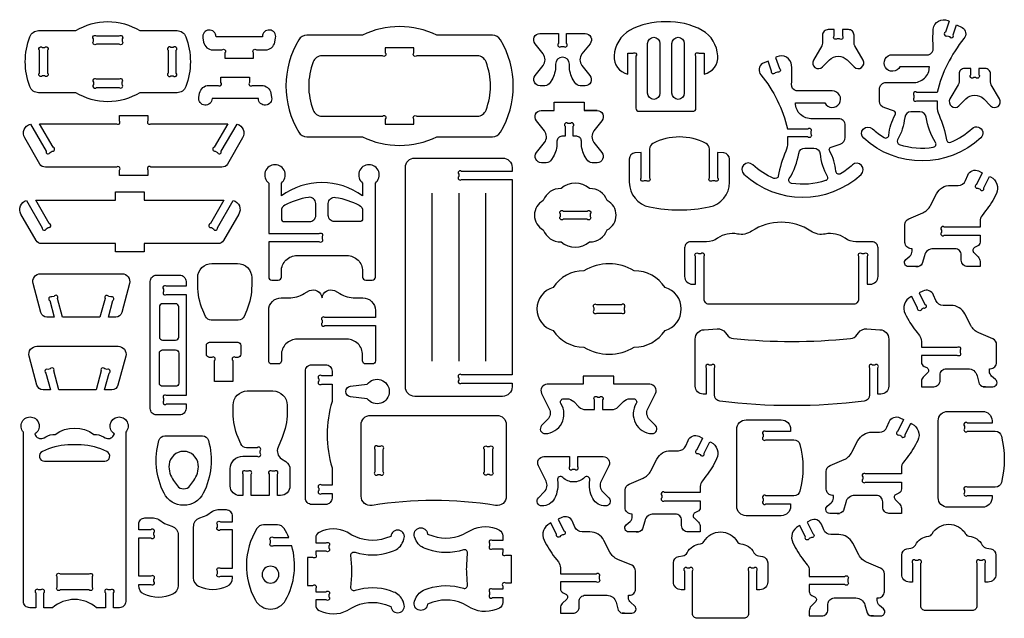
# Model space of a CAD drawing. Extents: x 685.5 to 700.6, y 17.1 to 35.8.
# Tile 1 of 2: x 685.5 to 700.6, y 17.1 to 26.3. Entities that reach past the tile are written whole.
import ezdxf

# ---------------------------------------------------------------- set-up
doc = ezdxf.new("R2010")
doc.units = 0
doc.header["$MEASUREMENT"] = 0
doc.layers.get('DEFPOINTS').update_dxf_attribs({"color": 1, "linetype": 'CONTINUOUS'})
doc.layers.add('KONTUR', color=20, linetype='CONTINUOUS')

msp = doc.modelspace()

# ---------------------------------------------------------------- linework, layer by layer
at = {"layer": 'DEFPOINTS'}
msp.add_lwpolyline([(686.15, 17.788), (686.594, 17.788, -1), (686.638, 17.744), (686.638, 17.587, -1), (686.594, 17.543), (686.15, 17.543, -1), (686.105, 17.587), (686.105, 17.744, -1)], format="xyb", close=True, dxfattribs=at)
at = {"layer": 'KONTUR'}
for points in [[(685.686, 26.004, -0.314188), (685.821, 26.099), (686.389, 26.099, -0.27972), (687.371, 26.099), (687.939, 26.099, -0.314188), (688.074, 26.004, -0.178412), (688.074, 25.243, -0.314188), (687.939, 25.149), (687.371, 25.149, -0.27972), (686.389, 25.149), (685.821, 25.149, -0.314188), (685.686, 25.243, -0.178412)], [(695.416, 26.235, 0.130976), (694.861, 26.103, 0.25023), (694.623, 25.714, 0.38008), (694.832, 25.435), (694.832, 25.752), (694.913, 25.752, -1), (694.957, 25.708), (694.957, 24.913, 0.414214), (695.005, 24.865), (695.827, 24.865, 0.414214), (695.875, 24.913), (695.875, 25.708, -1), (695.92, 25.752), (696, 25.752), (696, 25.435, 0.38008), (696.209, 25.714, 0.25023), (695.972, 26.103, 0.130976)], [(699.748, 26.242), (699.691, 26.075, 1), (699.719, 26.019), (699.753, 26.007, 1), (699.809, 26.035), (699.862, 26.188), (699.949, 26.149, -0.438751), (699.975, 25.976, 0.114696), (699.565, 25.152), (699.254, 25.152, 1), (699.21, 25.108), (699.21, 25.072, 1), (699.254, 25.027), (699.565, 25.027), (699.565, 24.941, 0.102365), (699.593, 24.808, -0.056759), (699.708, 24.428, 0.480658), (699.775, 24.392, 0.086534), (700.099, 24.602, -1), (700.233, 24.458, -0.390732), (698.441, 24.453, -1), (698.574, 24.598, 0.050145), (698.754, 24.463, 0.556827), (698.827, 24.501, -0.109708), (698.922, 24.809, 0.51582), (698.898, 24.872), (698.763, 24.916, -0.338122), (698.683, 25.02), (698.683, 25.204, -0.414214), (698.786, 25.306), (699.188, 25.306, 0.436799), (699.446, 25.547), (698.995, 25.547, -0.587447), (698.773, 25.537, -0.587447), (698.881, 25.731), (699.434, 25.731, 0.360472), (699.506, 25.835, -0.043999), (699.506, 26.123, -0.520138), (699.729, 26.252)], [(688.535, 26.006, 0.441319), (688.424, 26.108, 0.441319), (688.333, 25.989), (688.345, 25.923, 0.363296), (688.487, 25.805), (688.626, 25.805, -1), (688.671, 25.76), (688.671, 25.68), (689.108, 25.68), (689.108, 25.76, -1), (689.152, 25.805), (689.292, 25.805, 0.363296), (689.434, 25.923), (689.446, 25.989, 0.441319), (689.355, 26.108, 0.441319), (689.244, 26.006)], [(689.799, 25.959, 0.274633), (689.799, 24.545, 0.264616), (689.923, 24.474), (690.773, 24.474, 0.230821), (691.912, 24.474), (692.762, 24.474, 0.264616), (692.886, 24.545, 0.274633), (692.886, 25.959, 0.264616), (692.762, 26.03), (691.912, 26.03, 0.230821), (690.773, 26.03), (689.923, 26.03, 0.264616)], [(693.729, 25.561, -0.131652), (693.671, 25.344), (693.647, 25.303, -0.267949), (693.564, 25.255), (693.491, 25.255, -0.627694), (693.415, 25.41), (693.537, 25.564, 0.349469), (693.537, 25.743), (693.414, 25.898, -0.628435), (693.489, 26.054), (693.772, 26.054), (693.772, 25.9, 1), (693.816, 25.856), (693.853, 25.856, 1), (693.897, 25.9), (693.897, 26.054), (694.18, 26.054, -0.628435), (694.256, 25.898), (694.132, 25.743, 0.349469), (694.132, 25.564), (694.254, 25.41, -0.627694), (694.179, 25.255), (694.105, 25.255, -0.267949), (694.022, 25.303), (693.998, 25.344, -0.131652), (693.94, 25.561), (693.94, 25.586, 1), (693.729, 25.586)], [(698.115, 26.115), (698.115, 26.02, -1), (698.07, 25.975), (698.034, 25.975, -1), (697.99, 26.02), (697.99, 26.115), (697.897, 26.115, 0.414214), (697.811, 26.029), (697.811, 25.909, -0.131652), (697.799, 25.866), (697.673, 25.647, 0.876976), (697.809, 25.543), (697.916, 25.65, -0.414214), (698.188, 25.65), (698.295, 25.543, 0.876976), (698.432, 25.647), (698.305, 25.866, -0.131652), (698.294, 25.909), (698.294, 26.029, 0.414214), (698.207, 26.115)], [(686.705, 26.018), (687.054, 26.018, -1), (687.099, 25.974), (687.099, 25.937, -1), (687.054, 25.893), (686.705, 25.893, -1), (686.661, 25.937), (686.661, 25.974, -1)], [(695.136, 25.902, -1), (695.325, 25.902), (695.325, 25.142, -1), (695.136, 25.142)], [(695.508, 25.902, -1), (695.697, 25.902), (695.697, 25.142, -1), (695.508, 25.142)], [(685.959, 25.798), (685.959, 25.449, -1), (685.915, 25.405), (685.878, 25.405, -1), (685.834, 25.449), (685.834, 25.798, -1), (685.878, 25.842), (685.915, 25.842, -1)], [(687.801, 25.798), (687.801, 25.449, 1), (687.845, 25.405), (687.881, 25.405, 1), (687.926, 25.449), (687.926, 25.798, 1), (687.881, 25.842), (687.845, 25.842, 1)], [(691.124, 25.838), (691.124, 25.757, -1), (691.08, 25.713), (690.154, 25.713, 0.311557), (690.02, 25.62, 0.183361), (690.02, 24.884, 0.311557), (690.154, 24.791), (691.08, 24.791, -1), (691.124, 24.746), (691.124, 24.666), (691.561, 24.666), (691.561, 24.746, -1), (691.605, 24.791), (692.531, 24.791, 0.311557), (692.665, 24.884, 0.183361), (692.665, 25.62, 0.311557), (692.531, 25.713), (691.605, 25.713, -1), (691.561, 25.757), (691.561, 25.838)], [(697.094, 25.689), (697.151, 25.521, -1), (697.124, 25.465), (697.089, 25.453, -1), (697.033, 25.481), (696.981, 25.634), (696.893, 25.595, 0.438751), (696.868, 25.422, -0.114696), (697.277, 24.598), (697.588, 24.598, -1), (697.632, 24.554), (697.632, 24.518, -1), (697.588, 24.473), (697.277, 24.473), (697.277, 24.387, -0.102365), (697.249, 24.254, 0.056759), (697.134, 23.874, -0.480658), (697.068, 23.838, -0.086534), (696.744, 24.048, 1), (696.61, 23.904, 0.390732), (698.402, 23.899, 1), (698.269, 24.044, -0.050145), (698.088, 23.909, -0.556827), (698.016, 23.947, 0.109708), (697.921, 24.255, -0.51582), (697.945, 24.318), (698.079, 24.362, 0.338122), (698.159, 24.466), (698.159, 24.65, 0.414214), (698.057, 24.752), (697.655, 24.752, -0.436799), (697.397, 24.993), (697.848, 24.993, 0.587447), (698.069, 24.983, 0.587447), (697.961, 25.177), (697.409, 25.177, -0.360472), (697.337, 25.281, 0.043999), (697.337, 25.569, 0.520138), (697.114, 25.698)], [(700.203, 25.521), (700.203, 25.425, -1), (700.158, 25.381), (700.122, 25.381, -1), (700.078, 25.425), (700.078, 25.521), (699.985, 25.521, 0.414214), (699.899, 25.435), (699.899, 25.315, -0.131652), (699.887, 25.271), (699.761, 25.053, 0.876976), (699.897, 24.948), (700.004, 25.055, -0.414214), (700.276, 25.055), (700.383, 24.948, 0.876976), (700.52, 25.053), (700.393, 25.271, -0.131652), (700.382, 25.315), (700.382, 25.435, 0.414214), (700.295, 25.521)], [(686.705, 25.229), (687.054, 25.229, 1), (687.099, 25.274), (687.099, 25.31, 1), (687.054, 25.354), (686.705, 25.354, 1), (686.661, 25.31), (686.661, 25.274, 1)], [(688.474, 25.06, -0.441319), (688.363, 24.958, -0.441319), (688.272, 25.077), (688.284, 25.142, -0.363296), (688.426, 25.261), (688.566, 25.261, 1), (688.61, 25.306), (688.61, 25.386), (689.047, 25.386), (689.047, 25.306, 1), (689.091, 25.261), (689.231, 25.261, -0.363296), (689.373, 25.142), (689.385, 25.077, -0.441319), (689.294, 24.958, -0.441319), (689.183, 25.06)], [(693.999, 24.482), (693.999, 24.635, 1), (693.955, 24.68), (693.918, 24.68, 1), (693.874, 24.635), (693.874, 24.482), (693.822, 24.482, 0.414214), (693.75, 24.41), (693.75, 24.384, -0.131652), (693.692, 24.168), (693.668, 24.126, -0.267949), (693.585, 24.078), (693.511, 24.078, -0.627694), (693.436, 24.234), (693.558, 24.387, 0.349469), (693.557, 24.567), (693.434, 24.721, -0.628435), (693.509, 24.877), (693.709, 24.877), (693.709, 25.002), (694.164, 25.002), (694.164, 24.877), (694.363, 24.877, -0.628435), (694.438, 24.721), (694.315, 24.567, 0.349469), (694.315, 24.387), (694.437, 24.234, -0.627694), (694.362, 24.078), (694.288, 24.078, -0.267949), (694.205, 24.126), (694.181, 24.168, -0.131652), (694.123, 24.384), (694.123, 24.41, 0.414214), (694.051, 24.482)], [(699.54, 24.389, -0.102416), (699.396, 24.775, 0.370344), (699.301, 24.856), (699.164, 24.856, 0.386693), (699.068, 24.769, -0.107473), (698.959, 24.427, 0.476686), (698.986, 24.357, 0.117674), (699.506, 24.316, 0.538917)], [(687.057, 23.885), (687.057, 23.965, 1), (687.013, 24.01), (685.925, 24.01, -0.267949), (685.841, 24.058), (685.61, 24.459, -0.487619), (685.695, 24.67), (685.936, 24.253, 1), (685.996, 24.236), (686.028, 24.255, 1), (686.044, 24.315), (685.836, 24.675), (687.013, 24.675, 1), (687.057, 24.719), (687.057, 24.8), (687.494, 24.8), (687.494, 24.719, 1), (687.539, 24.675), (688.715, 24.675), (688.507, 24.315, 1), (688.523, 24.255), (688.555, 24.236, 1), (688.615, 24.253), (688.856, 24.67, -0.487619), (688.941, 24.459), (688.71, 24.058, -0.267949), (688.626, 24.01), (687.539, 24.01, 1), (687.494, 23.965), (687.494, 23.885)], [(694.856, 23.779, 0.357981), (695.166, 23.402, 0.098177), (696.08, 23.402, 0.357981), (696.389, 23.779), (696.389, 24.132, 0.385638), (696.303, 24.227), (696.207, 24.237), (696.207, 23.847, -1), (696.163, 23.803), (696.126, 23.803, -1), (696.082, 23.847), (696.082, 24.288, 0.281144), (696.03, 24.374, 0.241814), (695.216, 24.374, 0.281144), (695.164, 24.288), (695.164, 23.847, -1), (695.119, 23.803), (695.083, 23.803, -1), (695.039, 23.847), (695.039, 24.237), (694.943, 24.227, 0.385638), (694.856, 24.132)], [(697.303, 23.835, 0.102416), (697.447, 24.221, -0.370344), (697.542, 24.303), (697.678, 24.303, -0.386693), (697.774, 24.215, 0.107473), (697.883, 23.873, -0.476686), (697.857, 23.804, -0.117674), (697.336, 23.762, -0.538917)], [(693.063, 23.946), (692.291, 23.946, 1), (692.247, 23.902), (692.247, 23.866, 1), (692.291, 23.821), (693.063, 23.821), (693.063, 20.833), (692.291, 20.833, 1), (692.247, 20.788), (692.247, 20.752, 1), (692.291, 20.708), (693.063, 20.708), (693.063, 20.648, -0.414214), (692.918, 20.504), (691.575, 20.504, -0.414214), (691.431, 20.648), (691.431, 24.006, -0.414214), (691.575, 24.15), (692.918, 24.15, -0.414214), (693.063, 24.006)], [(689.388, 22.281), (689.486, 22.281, 0.414214), (689.534, 22.329), (689.534, 22.419, -0.414214), (689.775, 22.659), (690.537, 22.659, -0.414214), (690.777, 22.419), (690.777, 22.329, 0.414214), (690.825, 22.281), (690.923, 22.281, 0.414214), (690.972, 22.329), (690.972, 23.767, 0.712109), (690.874, 24.048, 0.712109), (690.777, 23.767), (690.777, 23.571, 0.327793), (689.534, 23.571), (689.534, 23.767, 0.712109), (689.437, 24.048, 0.712109), (689.34, 23.767), (689.34, 22.993), (690.111, 22.993, -1), (690.156, 22.948), (690.156, 22.912, -1), (690.111, 22.868), (689.34, 22.868), (689.34, 22.329, 0.414214)], [(699.239, 22.489), (699.276, 22.489), (699.127, 22.489, -0.69618), (699.086, 22.599), (699.146, 22.65, 0.218856), (699.18, 22.723), (699.18, 22.763), (699.167, 22.763, -0.414214), (699.071, 22.859), (699.071, 23.132, -0.300567), (699.13, 23.22), (699.344, 23.312, 0.175054), (699.464, 23.423), (699.556, 23.602, -0.281092), (699.769, 23.732), (699.888, 23.732, 0.302959), (699.999, 23.806), (700.034, 23.89, -0.432835), (700.198, 23.952), (700.254, 23.924), (700.167, 23.747, 1), (700.187, 23.688), (700.22, 23.672, 1), (700.279, 23.692), (700.366, 23.869), (700.382, 23.861, -0.412418), (700.47, 23.605, -0.053802), (700.306, 23.342), (700.251, 23.272, 0.168092), (700.22, 23.183), (700.22, 23.093), (699.674, 23.093, 1), (699.63, 23.048), (699.63, 23.012, 1), (699.674, 22.968), (700.22, 22.968), (700.22, 22.865, -0.288515), (700.179, 22.8), (700.138, 22.78, 0.517103), (700.125, 22.703), (700.192, 22.636, -0.198912), (700.22, 22.568), (700.22, 22.489), (700.031, 22.489, -0.414214), (699.934, 22.585), (699.934, 22.667, 0.414214), (699.838, 22.763), (699.508, 22.763, 0.339454), (699.369, 22.656), (699.336, 22.535, -0.339454)], [(694.246, 22.868, 0.32816), (694.517, 23.051, 0.608717), (694.517, 23.5, 0.32816), (694.246, 23.683, 0.374627), (693.812, 23.683, 0.32816), (693.541, 23.5, 0.608717), (693.541, 23.051, 0.32816), (693.812, 22.868, 0.374627)], [(685.866, 22.841, -0.267949), (685.783, 22.889), (685.551, 23.29, -0.487619), (685.636, 23.501), (685.877, 23.084, 1), (685.938, 23.067), (685.969, 23.086, 1), (685.985, 23.146), (685.777, 23.506), (686.998, 23.506), (686.998, 23.631), (687.436, 23.631), (687.436, 23.506), (688.656, 23.506), (688.448, 23.146, 1), (688.465, 23.086), (688.496, 23.067, 1), (688.557, 23.084), (688.798, 23.501, -0.487619), (688.883, 23.29), (688.651, 22.889, -0.267949), (688.568, 22.841), (687.436, 22.841), (687.436, 22.716), (686.998, 22.716), (686.998, 22.841)], [(689.586, 23.427, 0.281144), (689.534, 23.342), (689.534, 23.225, 0.414214), (689.582, 23.177), (689.964, 23.177, 0.414214), (690.061, 23.273), (690.061, 23.453, 0.464054), (689.948, 23.548, 0.077001)], [(690.725, 23.427, -0.281144), (690.777, 23.342), (690.777, 23.225, -0.414214), (690.729, 23.177), (690.347, 23.177, -0.414214), (690.251, 23.273), (690.251, 23.453, -0.464054), (690.363, 23.548, -0.077001)], [(693.846, 23.338), (694.213, 23.338, -1), (694.257, 23.294), (694.257, 23.257, -1), (694.213, 23.213), (693.846, 23.213, -1), (693.802, 23.257), (693.802, 23.294, -1)], [(698.296, 21.92, 0.414214), (698.368, 21.993), (698.368, 22.645, -1), (698.413, 22.689), (698.449, 22.689, -1), (698.493, 22.645), (698.493, 22.219), (698.541, 22.219, 0.414214), (698.661, 22.339), (698.661, 22.774, 0.414214), (698.565, 22.87), (698.322, 22.87, -0.1548), (698.156, 22.923, 0.206677), (697.853, 22.987, -0.200512), (697.635, 23.03, 0.304221), (696.727, 23.03, -0.200512), (696.509, 22.987, 0.206677), (696.206, 22.923, -0.1548), (696.039, 22.87), (695.797, 22.87, 0.414214), (695.701, 22.774), (695.701, 22.339, 0.414214), (695.821, 22.219), (695.869, 22.219), (695.869, 22.645, -1), (695.913, 22.689), (695.949, 22.689, -1), (695.994, 22.645), (695.994, 21.993, 0.414214), (696.066, 21.92)], [(688.331, 21.825, -0.100549), (688.255, 22.2), (688.255, 22.321, -0.414214), (688.471, 22.538), (688.864, 22.538, -0.414214), (689.081, 22.321), (689.081, 22.2, -0.100549), (689.005, 21.825), (688.963, 21.728, -0.301123), (688.875, 21.669), (688.461, 21.669, -0.301123), (688.372, 21.728)], [(695.402, 21.512, 0.756347), (695.402, 22.171, 0.253291), (694.932, 22.426, 0.2751), (694.162, 22.426, 0.253291), (693.692, 22.171, 0.756347), (693.692, 21.512, 0.253291), (694.162, 21.256, 0.2751), (694.932, 21.256, 0.253291)], [(687.096, 22.38, -0.493145), (687.212, 22.228), (687.094, 21.785, -0.339454), (687.001, 21.714), (686.889, 21.714), (686.958, 21.97, 1), (686.926, 22.024), (686.891, 22.034, 1), (686.837, 22.002), (686.76, 21.714), (686.189, 21.714), (686.112, 22.002, 1), (686.057, 22.034), (686.022, 22.024, 1), (685.991, 21.97), (686.059, 21.714), (685.948, 21.714, -0.339454), (685.855, 21.785), (685.736, 22.228, -0.493145), (685.852, 22.38)], [(688.076, 20.515), (687.776, 20.515, 1), (687.732, 20.471), (687.732, 20.434, 1), (687.776, 20.39), (688.076, 20.39), (688.076, 20.317, -0.414214), (687.98, 20.221), (687.625, 20.221, -0.414214), (687.529, 20.317), (687.529, 22.261, -0.414214), (687.625, 22.358), (687.98, 22.358, -0.414214), (688.076, 22.261), (688.076, 22.189), (687.776, 22.189, 1), (687.732, 22.144), (687.732, 22.108, 1), (687.776, 22.064), (688.076, 22.064)], [(689.534, 21.138), (689.534, 21.048, -0.414214), (689.486, 21), (689.388, 21, -0.414214), (689.34, 21.048), (689.34, 21.819, -0.414214), (689.532, 22.011), (689.645, 22.011, 0.131652), (689.885, 22.075), (689.964, 22.121, -0.512051), (690.156, 22.011, -0.512051), (690.347, 22.121), (690.426, 22.075, 0.131652), (690.666, 22.011), (690.779, 22.011, -0.414214), (690.972, 21.819), (690.972, 21.711), (690.2, 21.711, 1), (690.156, 21.667), (690.156, 21.631, 1), (690.2, 21.586), (690.972, 21.586), (690.972, 21.048, -0.414214), (690.923, 21), (690.825, 21, -0.414214), (690.777, 21.048), (690.777, 21.138, 0.414214), (690.537, 21.378), (689.775, 21.378, 0.414214)], [(700.306, 20.652), (700.269, 20.652), (700.418, 20.652, 0.69618), (700.459, 20.762), (700.398, 20.814, -0.218856), (700.365, 20.887), (700.365, 20.927), (700.377, 20.927, 0.414214), (700.474, 21.023), (700.474, 21.295, 0.300567), (700.415, 21.384), (700.2, 21.475, -0.175054), (700.081, 21.586), (699.989, 21.765, 0.281092), (699.775, 21.896), (699.656, 21.896, -0.302959), (699.545, 21.97), (699.511, 22.054, 0.432835), (699.347, 22.115), (699.291, 22.088), (699.378, 21.911, -1), (699.357, 21.851), (699.325, 21.835, -1), (699.265, 21.855), (699.178, 22.032), (699.162, 22.025, 0.412418), (699.074, 21.768, 0.053802), (699.238, 21.506), (699.293, 21.435, -0.168092), (699.324, 21.346), (699.324, 21.256), (699.871, 21.256, -1), (699.915, 21.212), (699.915, 21.175, -1), (699.871, 21.131), (699.324, 21.131), (699.324, 21.028, 0.288515), (699.365, 20.963), (699.406, 20.943, -0.517103), (699.419, 20.866), (699.352, 20.799, 0.198912), (699.324, 20.731), (699.324, 20.652), (699.514, 20.652, 0.414214), (699.61, 20.748), (699.61, 20.83, -0.414214), (699.706, 20.927), (700.036, 20.927, -0.339454), (700.176, 20.82), (700.208, 20.698, 0.339454)], [(687.917, 21.921), (687.717, 21.921, 0.414214), (687.669, 21.872), (687.669, 21.412, 0.414214), (687.717, 21.364), (687.917, 21.364, 0.414214), (687.965, 21.412), (687.965, 21.872, 0.414214)], [(694.357, 21.779), (694.737, 21.779, 1), (694.781, 21.823), (694.781, 21.859, 1), (694.737, 21.904), (694.357, 21.904, 1), (694.313, 21.859), (694.313, 21.823, 1)], [(695.999, 21.524), (696.199, 21.537, -0.258789), (696.326, 21.477), (696.347, 21.448, 0.215961), (696.45, 21.388, 0.04907), (698.238, 21.388, 0.215961), (698.341, 21.448), (698.362, 21.477, -0.258789), (698.489, 21.537), (698.689, 21.524, -0.395564), (698.824, 21.381), (698.824, 20.658, -0.414214), (698.704, 20.538), (698.656, 20.538), (698.656, 20.938, 1), (698.612, 20.982), (698.576, 20.982, 1), (698.531, 20.938), (698.531, 20.525, -0.379167), (698.447, 20.429, -0.060635), (696.241, 20.429, -0.379167), (696.157, 20.525), (696.157, 20.938, 1), (696.112, 20.982), (696.076, 20.982, 1), (696.032, 20.938), (696.032, 20.538), (695.984, 20.538, -0.414214), (695.864, 20.658), (695.864, 21.381, -0.395564)], [(687.038, 21.271, -0.493145), (687.154, 21.119), (687.035, 20.676, -0.339454), (686.942, 20.605), (686.831, 20.605), (686.899, 20.861, 1), (686.868, 20.915), (686.833, 20.925, 1), (686.778, 20.893), (686.701, 20.605), (686.13, 20.605), (686.053, 20.893, 1), (685.999, 20.925), (685.964, 20.915, 1), (685.932, 20.861), (686.001, 20.605), (685.889, 20.605, -0.339454), (685.796, 20.676), (685.678, 21.119, -0.493145), (685.794, 21.271)], [(688.867, 21.099), (688.835, 21.099, 1), (688.79, 21.054), (688.79, 20.729), (688.513, 20.729), (688.513, 21.054, 1), (688.469, 21.099), (688.436, 21.099, -0.414214), (688.388, 21.147), (688.388, 21.283, -0.414214), (688.436, 21.331), (688.867, 21.331, -0.414214), (688.915, 21.283), (688.915, 21.147, -0.414214)], [(687.917, 20.658), (687.717, 20.658, -0.414214), (687.669, 20.706), (687.669, 21.167, -0.414214), (687.717, 21.215), (687.917, 21.215, -0.414214), (687.965, 21.167), (687.965, 20.706, -0.414214)], [(690.309, 19.144), (690.151, 19.144, 1), (690.106, 19.1), (690.106, 19.064, 1), (690.151, 19.019), (690.309, 19.019), (690.309, 18.947, -0.414214), (690.213, 18.85), (689.999, 18.85, -0.414214), (689.903, 18.947), (689.903, 20.891, -0.414214), (689.999, 20.987), (690.213, 20.987, -0.414214), (690.309, 20.891), (690.309, 20.818), (690.151, 20.818, 1), (690.106, 20.774), (690.106, 20.737, 1), (690.151, 20.693), (690.309, 20.693), (690.309, 20.426, 0.14798), (690.309, 19.411)], [(694.323, 20.301), (694.323, 20.45, -1), (694.368, 20.494), (694.404, 20.494, -1), (694.448, 20.45), (694.448, 20.301), (694.584, 20.301, 0.198912), (694.686, 20.343), (694.767, 20.424, -0.198912), (694.869, 20.467), (694.921, 20.467, -0.590467), (694.962, 20.393, 0.577506), (695.203, 19.934, 0.68225), (695.257, 20.057), (695.167, 20.148, -0.323318), (695.14, 20.315), (695.257, 20.549, 0.558125), (695.171, 20.688), (694.62, 20.688), (694.62, 20.813), (694.152, 20.813), (694.152, 20.688), (693.601, 20.688, 0.558125), (693.515, 20.549), (693.632, 20.315, -0.323318), (693.605, 20.148), (693.515, 20.057, 0.68225), (693.569, 19.934, 0.577506), (693.81, 20.393, -0.590467), (693.851, 20.467), (693.903, 20.467, -0.198912), (694.005, 20.424), (694.086, 20.343, 0.198912), (694.188, 20.301)], [(690.59, 20.497, -0.887813), (690.59, 20.659), (690.848, 20.69, -0.721474), (691.185, 20.578, -0.721474), (690.848, 20.466)], [(689.071, 18.987), (689.071, 19.313, 1), (689.027, 19.357), (688.99, 19.357, 1), (688.946, 19.313), (688.946, 18.987), (688.897, 18.987, -0.414214), (688.752, 19.132), (688.752, 19.397, -0.414214), (688.945, 19.59), (689.165, 19.59, 1), (689.209, 19.634), (689.209, 19.673, 1), (689.165, 19.718), (689.002, 19.718, -0.301123), (688.914, 19.776), (688.873, 19.874, -0.100549), (688.796, 20.249), (688.796, 20.37, -0.414214), (689.013, 20.586), (689.406, 20.586, -0.414214), (689.622, 20.37), (689.622, 20.249, -0.100549), (689.546, 19.874), (689.483, 19.726, 0.360488), (689.536, 19.55), (689.602, 19.506, -0.250847), (689.666, 19.386), (689.666, 19.132, -0.414214), (689.522, 18.987), (689.473, 18.987), (689.473, 19.313, 1), (689.429, 19.357), (689.392, 19.357, 1), (689.348, 19.313), (689.348, 18.987)], [(686.837, 19.87, 0.414214), (686.968, 19.905), (686.983, 19.93, -0.709008), (687.031, 20.187, -0.709008), (687.154, 19.956), (687.154, 17.366, -0.414214), (687.058, 17.27), (686.967, 17.27), (686.967, 17.498, 1), (686.922, 17.543), (686.886, 17.543, 1), (686.842, 17.498), (686.842, 17.27), (686.709, 17.27, 0.372772), (686.034, 17.27), (685.902, 17.27), (685.902, 17.498, 1), (685.857, 17.543), (685.821, 17.543, 1), (685.777, 17.498), (685.777, 17.27), (685.686, 17.27, -0.414214), (685.59, 17.366), (685.59, 19.956, -0.709008), (685.712, 20.187, -0.709008), (685.761, 19.93), (685.775, 19.905, 0.414214), (685.906, 19.87), (685.931, 19.884, -0.131652), (686.075, 19.923, -0.325362), (686.668, 19.923, -0.131652), (686.812, 19.884)], [(690.754, 20.069, -0.414214), (690.898, 20.213), (692.831, 20.213, -0.414214), (692.975, 20.069), (692.975, 18.977, -0.462325), (692.808, 18.835, 0.080889), (690.921, 18.835, -0.462325), (690.754, 18.977)], [(698.036, 18.713), (698.073, 18.713), (697.924, 18.713, -0.69618), (697.883, 18.823), (697.944, 18.875, 0.218856), (697.977, 18.948), (697.977, 18.988), (697.964, 18.988, -0.414214), (697.868, 19.084), (697.868, 19.356, -0.300567), (697.927, 19.445), (698.141, 19.536, 0.175054), (698.261, 19.648), (698.353, 19.827, -0.281092), (698.567, 19.957), (698.685, 19.957, 0.302959), (698.796, 20.031), (698.831, 20.115, -0.432835), (698.995, 20.176), (699.051, 20.149), (698.964, 19.972, 1), (698.984, 19.913), (699.017, 19.897, 1), (699.076, 19.917), (699.163, 20.094), (699.179, 20.086, -0.412418), (699.268, 19.829, -0.053802), (699.104, 19.567), (699.048, 19.497, 0.168092), (699.018, 19.408), (699.018, 19.317), (698.471, 19.317, 1), (698.427, 19.273), (698.427, 19.237, 1), (698.471, 19.192), (699.018, 19.192), (699.018, 19.089, -0.288515), (698.977, 19.024), (698.936, 19.005, 0.517103), (698.922, 18.927), (698.989, 18.86, -0.198912), (699.018, 18.792), (699.018, 18.713), (698.828, 18.713, -0.414214), (698.732, 18.81), (698.732, 18.892, 0.414214), (698.635, 18.988), (698.305, 18.988, 0.339454), (698.166, 18.881), (698.134, 18.76, -0.339454)], [(700.404, 20.13), (700.404, 20.095), (700.028, 20.095, 1), (699.983, 20.05), (699.983, 20.014, 1), (700.028, 19.97), (700.454, 19.97, -0.343094), (700.547, 19.897, -0.125025), (700.547, 19.185, -0.343094), (700.454, 19.113), (700.028, 19.113, 1), (699.983, 19.068), (699.983, 19.032, 1), (700.028, 18.988), (700.404, 18.988), (700.404, 18.952, -0.414214), (700.26, 18.808), (699.725, 18.808, -0.414214), (699.581, 18.952), (699.581, 20.13, -0.414214), (699.725, 20.274), (700.26, 20.274, -0.414214)], [(697.323, 20.001), (697.323, 19.965), (696.946, 19.965, 1), (696.902, 19.921), (696.902, 19.885, 1), (696.946, 19.84), (697.372, 19.84, -0.343094), (697.466, 19.768, -0.125025), (697.466, 19.056, -0.343094), (697.372, 18.983), (696.946, 18.983, 1), (696.902, 18.939), (696.902, 18.903, 1), (696.946, 18.858), (697.323, 18.858), (697.323, 18.823, -0.414214), (697.179, 18.678), (696.643, 18.678, -0.414214), (696.499, 18.823), (696.499, 20.001, -0.414214), (696.643, 20.145), (697.179, 20.145, -0.414214)], [(687.74, 19.021, -0.188994), (687.661, 19.831, -0.335294), (687.754, 19.901), (688.326, 19.901, -0.335294), (688.419, 19.831, -0.188994), (688.34, 19.021, -0.613363)], [(694.961, 18.43), (694.998, 18.43), (694.849, 18.43, -0.69618), (694.808, 18.54), (694.868, 18.591, 0.218856), (694.902, 18.664), (694.902, 18.704), (694.889, 18.704, -0.414214), (694.793, 18.8), (694.793, 19.073, -0.300567), (694.852, 19.161), (695.066, 19.253, 0.175054), (695.186, 19.364), (695.278, 19.543, -0.281092), (695.491, 19.673), (695.61, 19.673, 0.302959), (695.721, 19.747), (695.756, 19.831, -0.432835), (695.92, 19.893), (695.976, 19.865), (695.889, 19.688, 1), (695.909, 19.629), (695.942, 19.613, 1), (696.001, 19.633), (696.088, 19.81), (696.104, 19.802, -0.412418), (696.192, 19.546, -0.053802), (696.028, 19.283), (695.973, 19.213, 0.168092), (695.942, 19.124), (695.942, 19.033), (695.396, 19.033, 1), (695.352, 18.989), (695.352, 18.953, 1), (695.396, 18.908), (695.942, 18.908), (695.942, 18.806, -0.288515), (695.901, 18.741), (695.86, 18.721, 0.517103), (695.847, 18.644), (695.914, 18.577, -0.198912), (695.942, 18.509), (695.942, 18.43), (695.753, 18.43, -0.414214), (695.656, 18.526), (695.656, 18.608, 0.414214), (695.56, 18.704), (695.23, 18.704, 0.339454), (695.091, 18.597), (695.058, 18.476, -0.339454)], [(685.879, 19.658, 0.807396), (685.911, 19.511), (686.833, 19.511, 0.807396), (686.864, 19.658), (686.818, 19.679, 0.106564), (686.422, 19.764), (686.321, 19.764, 0.106564), (685.925, 19.679)], [(690.965, 19.693), (690.965, 19.351, 1), (691.009, 19.307), (691.046, 19.307, 1), (691.09, 19.351), (691.09, 19.693, 1), (691.046, 19.737), (691.009, 19.737, 1)], [(692.764, 19.693), (692.764, 19.351, -1), (692.72, 19.307), (692.683, 19.307, -1), (692.639, 19.351), (692.639, 19.693, -1), (692.683, 19.737), (692.72, 19.737, -1)], [(688.263, 19.459, 0.910256), (687.817, 19.459, 0.186543), (687.886, 19.215), (687.944, 19.137, 0.499812), (688.136, 19.137), (688.194, 19.215, 0.186543)], [(693.942, 19.582), (693.942, 19.432, 1), (693.986, 19.388), (694.023, 19.388, 1), (694.067, 19.432), (694.067, 19.582), (694.458, 19.582, -0.558125), (694.544, 19.443), (694.426, 19.209, 0.323318), (694.453, 19.042), (694.544, 18.951, -0.68225), (694.49, 18.828, -0.286613), (694.297, 18.94, -0.160038), (694.253, 19.223, 0.732143), (694.171, 19.264, -0.419662), (693.838, 19.264, 0.732143), (693.756, 19.223, -0.160038), (693.712, 18.94, -0.286613), (693.519, 18.828, -0.68225), (693.465, 18.951), (693.556, 19.042, 0.323318), (693.583, 19.209), (693.465, 19.443, -0.558125), (693.551, 19.582)], [(688.789, 18.46), (688.601, 18.46, -1), (688.557, 18.504), (688.557, 18.541, -1), (688.601, 18.585), (688.789, 18.585), (688.789, 18.67, 0.414214), (688.693, 18.766), (688.562, 18.766, 0.149546), (688.481, 18.741), (688.395, 18.683), (688.28, 18.64, 0.31269), (688.186, 18.505), (688.186, 17.73, 0.29069), (688.269, 17.599, 0.223211), (688.706, 17.599, 0.29069), (688.789, 17.73), (688.789, 17.749), (688.601, 17.749, -1), (688.557, 17.794), (688.557, 17.83, -1), (688.601, 17.874), (688.789, 17.874)], [(687.352, 18.338), (687.54, 18.338, 1), (687.585, 18.382), (687.585, 18.419, 1), (687.54, 18.463), (687.352, 18.463), (687.352, 18.548, -0.414214), (687.448, 18.644), (687.579, 18.644, -0.149546), (687.66, 18.619), (687.747, 18.561), (687.861, 18.518, -0.31269), (687.955, 18.383), (687.955, 17.608, -0.29069), (687.872, 17.477, -0.223211), (687.435, 17.477, -0.29069), (687.352, 17.608), (687.352, 17.628), (687.54, 17.628, 1), (687.585, 17.672), (687.585, 17.708, 1), (687.54, 17.753), (687.352, 17.753)], [(689.693, 18.219), (689.412, 18.219, -1), (689.368, 18.263), (689.368, 18.299, -1), (689.412, 18.344), (689.648, 18.344, 0.035368), (689.578, 18.48, 0.261699), (689.475, 18.538), (689.261, 18.538, 0.261699), (689.158, 18.48, 0.2701), (689.137, 17.386, 0.587624), (689.599, 17.386, 0.2005)], [(694.785, 17.187), (694.747, 17.187), (694.897, 17.187, 0.69618), (694.937, 17.297), (694.877, 17.349, -0.218856), (694.843, 17.422), (694.843, 17.462), (694.856, 17.462, 0.414214), (694.952, 17.558), (694.952, 17.83, 0.300567), (694.894, 17.919), (694.679, 18.01, -0.175054), (694.56, 18.122), (694.468, 18.301, 0.281092), (694.254, 18.431), (694.135, 18.431, -0.302959), (694.024, 18.505), (693.989, 18.589, 0.432835), (693.825, 18.65), (693.769, 18.623), (693.856, 18.446, -1), (693.836, 18.387), (693.804, 18.37, -1), (693.744, 18.391), (693.657, 18.568), (693.641, 18.56, 0.412418), (693.553, 18.303, 0.053802), (693.717, 18.041), (693.772, 17.971, -0.168092), (693.803, 17.882), (693.803, 17.791), (694.35, 17.791, -1), (694.394, 17.747), (694.394, 17.71, -1), (694.35, 17.666), (693.803, 17.666), (693.803, 17.563, 0.288515), (693.844, 17.498), (693.885, 17.479, -0.517103), (693.898, 17.401), (693.831, 17.334, 0.198912), (693.803, 17.266), (693.803, 17.187), (693.993, 17.187, 0.414214), (694.089, 17.283), (694.089, 17.366, -0.414214), (694.185, 17.462), (694.515, 17.462, -0.339454), (694.654, 17.355), (694.687, 17.234, 0.339454)], [(698.589, 17.145), (698.552, 17.145), (698.701, 17.145, 0.69618), (698.742, 17.255), (698.682, 17.307, -0.218856), (698.648, 17.38), (698.648, 17.42), (698.661, 17.42, 0.414214), (698.757, 17.516), (698.757, 17.788, 0.300567), (698.699, 17.877), (698.484, 17.968, -0.175054), (698.365, 18.08), (698.273, 18.259, 0.281092), (698.059, 18.389), (697.94, 18.389, -0.302959), (697.829, 18.463), (697.794, 18.547, 0.432835), (697.63, 18.608), (697.574, 18.581), (697.661, 18.404, -1), (697.641, 18.345), (697.608, 18.329, -1), (697.549, 18.349), (697.462, 18.526), (697.446, 18.518, 0.412418), (697.358, 18.261, 0.053802), (697.522, 17.999), (697.577, 17.929, -0.168092), (697.608, 17.84), (697.608, 17.749), (698.154, 17.749, -1), (698.199, 17.705), (698.199, 17.669, -1), (698.154, 17.624), (697.608, 17.624), (697.608, 17.521, 0.288515), (697.649, 17.456), (697.69, 17.437, -0.517103), (697.703, 17.359), (697.636, 17.292, 0.198912), (697.608, 17.224), (697.608, 17.145), (697.798, 17.145, 0.414214), (697.894, 17.242), (697.894, 17.324, -0.414214), (697.99, 17.42), (698.32, 17.42, -0.339454), (698.459, 17.313), (698.492, 17.192, 0.339454)], [(699.489, 18.402, -0.572309), (699.997, 18.402, 0.236246), (700.051, 18.366, -0.245302), (700.254, 18.23, 0.231613), (700.323, 18.181), (700.384, 18.171, -0.367108), (700.464, 18.076), (700.464, 17.783, -0.414214), (700.344, 17.663), (700.297, 17.663), (700.297, 17.95, 1), (700.252, 17.994), (700.216, 17.994, 1), (700.172, 17.95), (700.172, 17.298, -0.414214), (700.099, 17.226), (699.387, 17.226, -0.414214), (699.315, 17.298), (699.315, 17.95, 1), (699.27, 17.994), (699.234, 17.994, 1), (699.19, 17.95), (699.19, 17.663), (699.142, 17.663, -0.414214), (699.022, 17.783), (699.022, 18.076, -0.367108), (699.102, 18.171), (699.163, 18.181, 0.231613), (699.232, 18.23, -0.245302), (699.435, 18.366, 0.236246)], [(690.11, 17.23, 0.24467), (690.543, 17.229), (690.613, 17.269, -0.217196), (691.129, 17.319), (691.211, 17.29, 0.459056), (691.335, 17.197, 0.459056), (691.409, 17.333), (691.395, 17.37, 0.221765), (691.249, 17.511), (691.201, 17.528, 0.163624), (690.661, 17.532, -0.531368), (690.598, 17.581), (690.61, 17.763, 0.033043), (690.61, 17.89), (690.598, 18.072, -0.531368), (690.661, 18.12, 0.163624), (691.201, 18.124), (691.249, 18.141, 0.221765), (691.395, 18.282), (691.409, 18.319, 0.459056), (691.335, 18.456, 0.459056), (691.211, 18.362), (691.129, 18.334, -0.217196), (690.613, 18.383), (690.543, 18.424, 0.24467), (690.11, 18.422, 0.278615), (690.059, 18.337), (690.059, 18.261), (690.217, 18.261, -1), (690.262, 18.217), (690.262, 18.18, -1), (690.217, 18.136), (690.059, 18.136), (690.059, 18.086, -1), (690.014, 18.041), (689.934, 18.041), (689.934, 17.611), (690.014, 17.611, -1), (690.059, 17.567), (690.059, 17.516), (690.217, 17.516, -1), (690.262, 17.472), (690.262, 17.435, -1), (690.217, 17.391), (690.059, 17.391), (690.059, 17.315, 0.278615)], [(692.871, 17.266, -0.24467), (692.438, 17.264), (692.368, 17.305, 0.217196), (691.852, 17.354), (691.77, 17.326, -0.459056), (691.645, 17.232, -0.459056), (691.572, 17.369), (691.586, 17.406, -0.221765), (691.732, 17.547), (691.78, 17.563, -0.163624), (692.319, 17.568, 0.531368), (692.382, 17.616), (692.37, 17.798, -0.033043), (692.37, 17.925), (692.382, 18.107, 0.531368), (692.319, 18.156, -0.163624), (691.78, 18.16), (691.732, 18.177, -0.221765), (691.586, 18.318), (691.572, 18.355, -0.459056), (691.645, 18.491, -0.459056), (691.77, 18.398), (691.852, 18.369, 0.217196), (692.368, 18.419), (692.438, 18.459, -0.24467), (692.871, 18.458, -0.278615), (692.922, 18.372), (692.922, 18.297), (692.763, 18.297, 1), (692.719, 18.253), (692.719, 18.216, 1), (692.763, 18.172), (692.922, 18.172), (692.922, 18.121, 1), (692.966, 18.077), (693.047, 18.077), (693.047, 17.647), (692.966, 17.647, 1), (692.922, 17.602), (692.922, 17.552), (692.763, 17.552, 1), (692.719, 17.508), (692.719, 17.471, 1), (692.763, 17.427), (692.922, 17.427), (692.922, 17.351, -0.278615)], [(695.997, 18.284, -0.572309), (696.506, 18.284, 0.236246), (696.56, 18.249, -0.245302), (696.762, 18.112, 0.231613), (696.831, 18.063), (696.892, 18.053, -0.367108), (696.973, 17.958), (696.973, 17.666, -0.414214), (696.852, 17.546), (696.805, 17.546), (696.805, 17.833, 1), (696.761, 17.877), (696.724, 17.877, 1), (696.68, 17.833), (696.68, 17.181, -0.414214), (696.608, 17.109), (695.895, 17.109, -0.414214), (695.823, 17.181), (695.823, 17.833, 1), (695.779, 17.877), (695.742, 17.877, 1), (695.698, 17.833), (695.698, 17.546), (695.651, 17.546, -0.414214), (695.53, 17.666), (695.53, 17.958, -0.367108), (695.611, 18.053), (695.672, 18.063, 0.231613), (695.741, 18.112, -0.245302), (695.943, 18.249, 0.236246)], [(689.368, 17.906, 0.414214), (689.239, 17.777, 0.414214), (689.368, 17.648, 0.414214), (689.497, 17.777, 0.414214)]]:
    msp.add_lwpolyline(points, format="xyb", close=True, dxfattribs=at)
for points in [[(694.363, 24.877), (694.164, 24.877)], [(691.835, 23.612), (691.835, 21.042)], [(692.247, 23.612), (692.247, 21.042)], [(692.658, 23.612), (692.658, 21.042)]]:
    msp.add_lwpolyline(points, dxfattribs=at)

doc.saveas('drawing.dxf')
